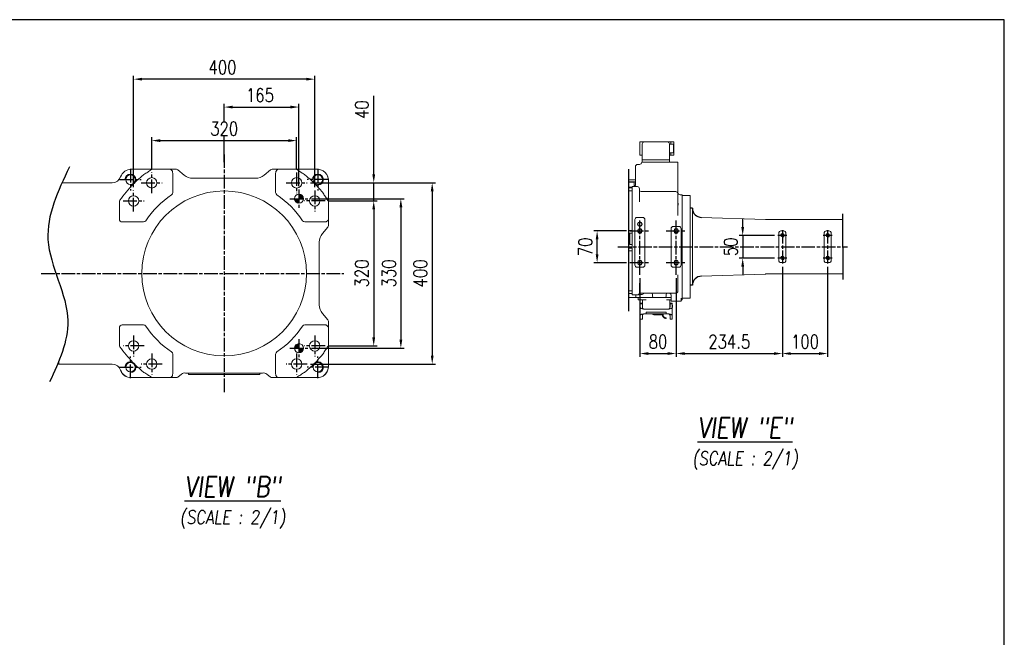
# Model space of a CAD drawing. Header units: millimetres. Extents: x 2665 to 40538, y 289 to 6965.
# Tile 68 of 68: x 7587 to 11935, y 4238 to 6965. Entities that reach past the tile are written whole.
import ezdxf

# ---------------------------------------------------------------- set-up
doc = ezdxf.new("R2010")
doc.units = ezdxf.units.MM
doc.header["$LTSCALE"] = 10
doc.linetypes.add('AM_ISO08W050x2', pattern=[9, 6, -0.75, 1.5, -0.75])
doc.linetypes.add('CENTER2', pattern=[1.125, 0.75, -0.125, 0.125, -0.125])
doc.layers.add('CEN', color=1, linetype='CENTER2', lineweight=25)
doc.layers.add('도면층1', color=1, linetype='Continuous')
doc.styles.add('HHI_Dims', font='simplex.shx', dxfattribs={"width": 0.8, "bigfont": 'whgtxt.shx'})
doc.styles.add('ROMANS', font='romans.shx', dxfattribs={"width": 0.8, "oblique": 7.5, "height": 3})
doc.linetypes.add('Amzigzag', pattern='A,0.0001,[135,ltypeshp.shx,S=0.04,R=0,X=0,Y=0],-11', length=11.0001)
doc.dimstyles.new('HHI_Standard$0', dxfattribs={"dimtxt": 2.8, "dimasz": 2.5, "dimexe": 1, "dimexo": 1, "dimgap": 1.5, "dimtad": 1, "dimdsep": 46, "dimtxsty": 'HHI_Dims', "dimcen": 0, "dimclrd": 1, "dimclre": 1, "dimclrt": 1, "dimadec": 0, "dimazin": 2, "dimtp": 0.1, "dimtm": 0.1, "dimtfac": 0.65, "dimtmove": 0, "dimatfit": 3, "dimldrblk": 'OPEN30', "dimfxl": 1, "dimlwd": -1, "dimlwe": -1, "dimarcsym": 1})

# ---------------------------------------------------------------- blocks, each defined once
blk = doc.blocks.new('name')
at = {"color": 7, "linetype": 'Continuous'}
blk.add_line((11935.2, 6964.7), (2664.7, 6964.7), dxfattribs=at)
blk.add_line((11935.2, 289.2), (11935.2, 6964.7))
blk = doc.blocks.new('*D43')
at = {"layer": 'Defpoints', "color": 0, "transparency": 16777216}
for p in [(8810.3, 6430.9), (8170.3, 6290.6), (8810.3, 6290.6)]:
    blk.add_point(p, dxfattribs=at)
at = {"layer": '도면층1', "color": 1, "transparency": 16777216}
for p, q in [((8170.3, 6305.6), (8170.3, 6445.9)), ((8810.3, 6305.6), (8810.3, 6445.9)), ((8207.8, 6430.9), (8772.8, 6430.9))]:
    blk.add_line(p, q, dxfattribs=at)
for points in [[(8207.8, 6437.2), (8207.8, 6424.7), (8170.3, 6430.9)], [(8772.8, 6437.2), (8772.8, 6424.7), (8810.3, 6430.9)]]:
    blk.add_solid(points, dxfattribs=at)
at = {"layer": '도면층1', "color": 1, "transparency": 16777216, "insert": (8490.3, 6483.4), "char_height": 60, "attachment_point": 5, "style": 'HHI_Dims'}
blk.add_mtext('320', dxfattribs=at)
blk = doc.blocks.new('_Open30')
at = {"color": 0, "linetype": 'ByBlock', "lineweight": -2}
for p, q in [((-1, 0.27), (0, 0)), ((0, 0), (-1, -0.27)), ((0, 0), (-1, 0))]:
    blk.add_line(p, q, dxfattribs=at)
blk = doc.blocks.new('*D44')
at = {"layer": 'Defpoints', "color": 0, "transparency": 16777216}
for p in [(8871.4, 6244.6), (8856.3, 5444.6), (9408.9, 5444.6)]:
    blk.add_point(p, dxfattribs=at)
at = {"layer": '도면층1', "color": 1, "transparency": 16777216}
for p, q in [((8886.4, 6244.6), (9423.9, 6244.6)), ((9408.9, 6207.1), (9408.9, 5482.1)), ((8871.3, 5444.6), (9423.9, 5444.6))]:
    blk.add_line(p, q, dxfattribs=at)
for points in [[(9402.6, 6207.1), (9415.1, 6207.1), (9408.9, 6244.6)], [(9402.6, 5482.1), (9415.1, 5482.1), (9408.9, 5444.6)]]:
    blk.add_solid(points, dxfattribs=at)
at = {"layer": '도면층1', "color": 1, "transparency": 16777216, "insert": (9356.4, 5844.6), "char_height": 60, "attachment_point": 5, "rotation": 90, "style": 'HHI_Dims'}
blk.add_mtext('400', dxfattribs=at)
blk = doc.blocks.new('*D45')
at = {"layer": 'Defpoints', "color": 0, "transparency": 16777216}
for p in [(8951.4, 6164.6), (8936.3, 5524.6), (9150.6, 5524.6)]:
    blk.add_point(p, dxfattribs=at)
at = {"layer": '도면층1', "color": 1, "transparency": 16777216}
for p, q in [((8966.4, 6164.6), (9165.6, 6164.6)), ((9150.6, 6127.1), (9150.6, 5562.1)), ((8951.3, 5524.6), (9165.6, 5524.6))]:
    blk.add_line(p, q, dxfattribs=at)
for points in [[(9144.4, 6127.1), (9156.9, 6127.1), (9150.6, 6164.6)], [(9144.4, 5562.1), (9156.9, 5562.1), (9150.6, 5524.6)]]:
    blk.add_solid(points, dxfattribs=at)
at = {"layer": '도면층1', "color": 1, "transparency": 16777216, "insert": (9098.1, 5844.6), "char_height": 60, "attachment_point": 5, "rotation": 90, "style": 'HHI_Dims'}
blk.add_mtext('320', dxfattribs=at)
blk = doc.blocks.new('*D49')
at = {"layer": 'Defpoints', "color": 0, "transparency": 16777216}
for p in [(8856.3, 6244.6), (9150.6, 6244.6), (8936.3, 6164.6)]:
    blk.add_point(p, dxfattribs=at)
at = {"layer": '도면층1', "color": 1, "transparency": 16777216}
for p, q in [((9150.6, 6282.1), (9150.6, 6628.9)), ((8871.3, 6244.6), (8889, 6244.6)), ((8891.5, 6244.6), (9165.6, 6244.6)), ((9150.6, 6165.8), (9150.6, 6243.3)), ((8951.3, 6164.6), (9165.6, 6164.6)), ((9150.6, 6127.1), (9150.6, 6089.6))]:
    blk.add_line(p, q, dxfattribs=at)
for points in [[(9144.4, 6282.1), (9156.9, 6282.1), (9150.6, 6244.6)], [(9144.4, 6127.1), (9156.9, 6127.1), (9150.6, 6164.6)]]:
    blk.add_solid(points, dxfattribs=at)
at = {"layer": '도면층1', "color": 1, "transparency": 16777216, "insert": (9098.1, 6567.6), "char_height": 60, "attachment_point": 5, "rotation": 90, "style": 'HHI_Dims'}
blk.add_mtext('40', dxfattribs=at)
blk = doc.blocks.new('*D46')
at = {"layer": 'Defpoints', "color": 0, "transparency": 16777216}
for p in [(8860.3, 6174.6), (8860.3, 5514.6), (9270.4, 5514.6)]:
    blk.add_point(p, dxfattribs=at)
at = {"layer": '도면층1', "color": 1, "transparency": 16777216}
for p, q in [((8875.3, 6174.6), (9285.4, 6174.6)), ((9270.4, 6137.1), (9270.4, 5552.1)), ((8875.3, 5514.6), (9285.4, 5514.6))]:
    blk.add_line(p, q, dxfattribs=at)
for points in [[(9264.2, 6137.1), (9276.7, 6137.1), (9270.4, 6174.6)], [(9264.2, 5552.1), (9276.7, 5552.1), (9270.4, 5514.6)]]:
    blk.add_solid(points, dxfattribs=at)
at = {"layer": '도면층1', "color": 1, "transparency": 16777216, "insert": (9217.9, 5844.6), "char_height": 60, "attachment_point": 5, "rotation": 90, "style": 'HHI_Dims'}
blk.add_mtext('330', dxfattribs=at)
blk = doc.blocks.new('*D48')
at = {"layer": 'Defpoints', "color": 0, "transparency": 16777216}
for p in [(8820.3, 6579), (8490.3, 6320.2), (8820.3, 6214.6)]:
    blk.add_point(p, dxfattribs=at)
at = {"layer": '도면층1', "color": 1, "transparency": 16777216}
for p, q in [((8490.3, 6514.7), (8490.3, 6594)), ((8527.8, 6579), (8782.8, 6579)), ((8820.3, 6229.6), (8820.3, 6594)), ((8490.3, 6432.2), (8490.3, 6452.2)), ((8490.3, 6335.2), (8490.3, 6429.7))]:
    blk.add_line(p, q, dxfattribs=at)
for points in [[(8527.8, 6585.3), (8527.8, 6572.8), (8490.3, 6579)], [(8782.8, 6585.3), (8782.8, 6572.8), (8820.3, 6579)]]:
    blk.add_solid(points, dxfattribs=at)
at = {"layer": '도면층1', "color": 1, "transparency": 16777216, "insert": (8648.3, 6631.5), "char_height": 60, "attachment_point": 5, "style": 'HHI_Dims'}
blk.add_mtext('165', dxfattribs=at)
blk = doc.blocks.new('*D47')
at = {"layer": 'Defpoints', "color": 0, "transparency": 16777216}
for p in [(8090.3, 6702.2), (8090.3, 6210.6), (8890.3, 6210.6)]:
    blk.add_point(p, dxfattribs=at)
at = {"layer": '도면층1', "color": 1, "transparency": 16777216}
for p, q in [((8090.3, 6225.6), (8090.3, 6717.2)), ((8852.8, 6702.2), (8127.8, 6702.2)), ((8890.3, 6225.6), (8890.3, 6717.2))]:
    blk.add_line(p, q, dxfattribs=at)
for points in [[(8127.8, 6708.4), (8127.8, 6695.9), (8090.3, 6702.2)], [(8852.8, 6708.4), (8852.8, 6695.9), (8890.3, 6702.2)]]:
    blk.add_solid(points, dxfattribs=at)
at = {"layer": '도면층1', "color": 1, "transparency": 16777216, "insert": (8482.8, 6754.7), "char_height": 60, "attachment_point": 5, "style": 'HHI_Dims'}
blk.add_mtext('400', dxfattribs=at)
blk = doc.blocks.new('*D50')
at = {"layer": 'Defpoints', "color": 0, "transparency": 16777216}
for p in [(10326, 5838.6), (10486, 5838.6), (10486, 5490.9)]:
    blk.add_point(p, dxfattribs=at)
at = {"layer": '도면층1', "color": 1, "transparency": 16777216}
for p, q in [((10326, 5823.6), (10326, 5475.9)), ((10486, 5823.6), (10486, 5475.9)), ((10363.5, 5490.9), (10448.5, 5490.9))]:
    blk.add_line(p, q, dxfattribs=at)
for points in [[(10363.5, 5497.2), (10363.5, 5484.7), (10326, 5490.9)], [(10448.5, 5497.2), (10448.5, 5484.7), (10486, 5490.9)]]:
    blk.add_solid(points, dxfattribs=at)
at = {"layer": '도면층1', "color": 1, "transparency": 16777216, "insert": (10406, 5543.4), "char_height": 60, "attachment_point": 5, "style": 'HHI_Dims'}
blk.add_mtext('80', dxfattribs=at)
blk = doc.blocks.new('*D51')
at = {"layer": 'Defpoints', "color": 0, "transparency": 16777216}
for p in [(10955, 5888.1), (10486, 5838.6), (10955, 5490.9)]:
    blk.add_point(p, dxfattribs=at)
at = {"layer": '도면층1', "color": 1, "transparency": 16777216}
for p, q in [((10955, 5873.1), (10955, 5475.9)), ((10486, 5823.6), (10486, 5475.9)), ((10523.5, 5490.9), (10917.5, 5490.9))]:
    blk.add_line(p, q, dxfattribs=at)
for points in [[(10523.5, 5497.2), (10523.5, 5484.7), (10486, 5490.9)], [(10917.5, 5497.2), (10917.5, 5484.7), (10955, 5490.9)]]:
    blk.add_solid(points, dxfattribs=at)
at = {"layer": '도면층1', "color": 1, "transparency": 16777216, "insert": (10720.5, 5543.4), "char_height": 60, "attachment_point": 5, "style": 'HHI_Dims'}
blk.add_mtext('234.5', dxfattribs=at)
blk = doc.blocks.new('*D52')
at = {"layer": 'Defpoints', "color": 0, "transparency": 16777216}
for p in [(10955, 5888.1), (11155, 5888.1), (11155, 5490.9)]:
    blk.add_point(p, dxfattribs=at)
at = {"layer": '도면층1', "color": 1, "transparency": 16777216}
for p, q in [((10955, 5873.1), (10955, 5475.9)), ((11155, 5873.1), (11155, 5475.9)), ((10992.5, 5490.9), (11117.5, 5490.9))]:
    blk.add_line(p, q, dxfattribs=at)
for points in [[(10992.5, 5497.2), (10992.5, 5484.7), (10955, 5490.9)], [(11117.5, 5497.2), (11117.5, 5484.7), (11155, 5490.9)]]:
    blk.add_solid(points, dxfattribs=at)
at = {"layer": '도면층1', "color": 1, "transparency": 16777216, "insert": (11055, 5543.4), "char_height": 60, "attachment_point": 5, "style": 'HHI_Dims'}
blk.add_mtext('100', dxfattribs=at)
blk = doc.blocks.new('*D54')
at = {"layer": 'Defpoints', "color": 0, "transparency": 16777216}
for p in [(10137.1, 6032.1), (10281.6, 6032.1), (10281.6, 5892.1)]:
    blk.add_point(p, dxfattribs=at)
at = {"layer": '도면층1', "color": 1, "transparency": 16777216}
for p, q in [((10266.6, 6032.1), (10122.1, 6032.1)), ((10137.1, 5929.6), (10137.1, 5994.6)), ((10266.6, 5892.1), (10122.1, 5892.1))]:
    blk.add_line(p, q, dxfattribs=at)
for points in [[(10130.8, 5994.6), (10143.3, 5994.6), (10137.1, 6032.1)], [(10130.8, 5929.6), (10143.3, 5929.6), (10137.1, 5892.1)]]:
    blk.add_solid(points, dxfattribs=at)
at = {"layer": '도면층1', "color": 1, "transparency": 16777216, "insert": (10084.6, 5962.1), "char_height": 60, "attachment_point": 5, "rotation": 90, "style": 'HHI_Dims'}
blk.add_mtext('70', dxfattribs=at)
blk = doc.blocks.new('*D53')
at = {"layer": 'Defpoints', "color": 0, "transparency": 16777216}
for p in [(10935, 6012.1), (10779.9, 5912.1), (10935, 5912.1)]:
    blk.add_point(p, dxfattribs=at)
at = {"layer": '도면층1', "color": 1, "transparency": 16777216}
for p, q in [((10779.9, 6049.6), (10779.9, 6087.1)), ((10920, 6012.1), (10764.9, 6012.1)), ((10779.9, 6012.1), (10779.9, 5912.1)), ((10920, 5912.1), (10764.9, 5912.1)), ((10779.9, 5874.6), (10779.9, 5837.1))]:
    blk.add_line(p, q, dxfattribs=at)
for points in [[(10773.6, 6049.6), (10786.1, 6049.6), (10779.9, 6012.1)], [(10773.6, 5874.6), (10786.1, 5874.6), (10779.9, 5912.1)]]:
    blk.add_solid(points, dxfattribs=at)
at = {"layer": '도면층1', "color": 1, "transparency": 16777216, "insert": (10727.4, 5962.1), "char_height": 60, "attachment_point": 5, "rotation": 90, "style": 'HHI_Dims'}
blk.add_mtext('50', dxfattribs=at)
blk = doc.blocks.new('view bb')
at = {"layer": '도면층1', "lineweight": -3}
h = blk.add_hatch(color=256, dxfattribs=at)
h.paths.add_polyline_path([(8820.257, 6174.577), (8840.257, 6174.577, 0.41421356), (8820.257, 6194.577)])
h.paths.add_polyline_path([(8800.257, 6174.577, 0.41421356), (8820.257, 6154.577), (8820.257, 6174.577)])
h = blk.add_hatch(color=256, dxfattribs=at)
h.paths.add_polyline_path([(8820.257, 5494.577, 0.41421356), (8840.257, 5514.577), (8820.257, 5514.577)])
h.paths.add_polyline_path([(8820.257, 5514.577), (8820.257, 5534.577, 0.41421356), (8800.257, 5514.577)])
at = {"linetype": 'Continuous', "lineweight": 15}
for p, q in [((8174.03, 6304.577), (8080.257, 6304.577)), ((8250.257, 6304.577), (8174.03, 6304.577)), ((8278.948, 6304.577), (8250.257, 6304.577)), ((8730.257, 6304.577), (8701.567, 6304.577)), ((8806.485, 6304.577), (8730.257, 6304.577)), ((8900.257, 6304.577), (8806.485, 6304.577)), ((8258.023, 6300.877), (8261.381, 6296.321)), ((8262.635, 6293.051), (8262.71, 6292.091)), ((8262.71, 6292.091), (8262.937, 6285.646)), ((8262.937, 6285.646), (8262.937, 6201.368)), ((8313.528, 6278.615), (8285.375, 6302.238)), ((8628.419, 6264.577), (8352.096, 6264.577)), ((8695.139, 6302.238), (8666.986, 6278.615)), ((8717.578, 6285.646), (8717.805, 6292.091)), ((8717.578, 6201.368), (8717.578, 6285.646)), ((8717.805, 6292.091), (8717.88, 6293.051)), ((8719.134, 6296.321), (8722.491, 6300.877)), ((7995.405, 6244.577), (7774.005, 6244.577)), ((8950.257, 6160.805), (8950.257, 6254.577)), ((8027.578, 6084.577), (8027.578, 6160.805)), ((8950.257, 6084.577), (8950.257, 6160.805)), ((8133.466, 6071.898), (8040.257, 6071.898)), ((8931.326, 6071.898), (8847.049, 6071.898)), ((8924.295, 6021.306), (8947.918, 6049.459)), ((8937.771, 6072.125), (8931.326, 6071.898)), ((8938.731, 6072.199), (8937.771, 6072.125)), ((8946.557, 6076.811), (8942.001, 6073.454)), ((8950.257, 6055.887), (8950.257, 6084.577)), ((8910.257, 5706.415), (8910.257, 5982.739)), ((8947.918, 5639.695), (8924.295, 5667.848)), ((8040.257, 5617.257), (8133.466, 5617.257)), ((8847.049, 5617.257), (8931.326, 5617.257)), ((8931.326, 5617.257), (8937.771, 5617.029)), ((8937.771, 5617.029), (8938.731, 5616.955)), ((8942.001, 5615.701), (8946.557, 5612.343)), ((8950.257, 5604.577), (8950.257, 5633.267)), ((8027.578, 5528.349), (8027.578, 5604.577)), ((8950.257, 5528.349), (8950.257, 5604.577)), ((8950.257, 5434.577), (8950.257, 5528.349)), ((8262.937, 5487.786), (8262.937, 5403.509)), ((8717.578, 5403.509), (8717.578, 5487.786)), ((7760.257, 5460.577), (7760.257, 5444.577)), ((7760.257, 5444.577), (7995.405, 5444.577)), ((8261.381, 5392.833), (8258.023, 5388.277)), ((8262.71, 5397.064), (8262.635, 5396.103)), ((8262.937, 5403.509), (8262.71, 5397.064)), ((8285.375, 5386.917), (8301.516, 5400.46)), ((8328.546, 5404.577), (8330.33, 5404.577)), ((8330.33, 5404.577), (8338.488, 5404.577)), ((8332.257, 5398.177), (8332.257, 5404.577)), ((8332.257, 5398.177), (8342.257, 5398.177)), ((8340.257, 5404.577), (8338.488, 5404.577)), ((8640.257, 5404.577), (8340.257, 5404.577)), ((8342.257, 5398.177), (8638.257, 5398.177)), ((8638.257, 5398.177), (8648.257, 5398.177)), ((8642.027, 5404.577), (8640.257, 5404.577)), ((8642.027, 5404.577), (8650.185, 5404.577)), ((8648.257, 5398.177), (8648.257, 5404.577)), ((8650.185, 5404.577), (8651.969, 5404.577)), ((8657.557, 5404.577), (8659.93, 5404.577)), ((8659.93, 5404.15), (8659.93, 5404.577)), ((8678.999, 5400.46), (8695.139, 5386.917)), ((8717.805, 5397.064), (8717.578, 5403.509)), ((8717.88, 5396.103), (8717.805, 5397.064)), ((8722.491, 5388.277), (8719.134, 5392.833)), ((8080.257, 5384.577), (8174.03, 5384.577)), ((8174.03, 5384.577), (8250.257, 5384.577)), ((8250.257, 5384.577), (8278.948, 5384.577)), ((8701.567, 5384.577), (8730.257, 5384.577)), ((8730.257, 5384.577), (8806.485, 5384.577)), ((8806.485, 5384.577), (8900.257, 5384.577))]:
    blk.add_line(p, q, dxfattribs=at)
blk.add_lwpolyline([(8800.713, 6170.334), (8806.496, 6164.722), (8816.014, 6155.032)], dxfattribs=at)
for centre, radius in [((8076.257, 6258.577), 21), ((8170.257, 6244.577), 23), ((8810.257, 6244.577), 23), ((8904.257, 6258.577), 21), ((8090.257, 6164.577), 23), ((8490.257, 5844.577), 364), ((8820.257, 6174.577), 20), ((8890.257, 6164.577), 23), ((8090.257, 5524.577), 23), ((8820.257, 5514.577), 20), ((8890.257, 5524.577), 23), ((8076.257, 5430.577), 21), ((8170.257, 5444.577), 23), ((8810.257, 5444.577), 23), ((8904.257, 5430.577), 21)]:
    blk.add_circle(centre, radius, dxfattribs=at)
for centre, radius, start, end in [((8080.257, 6254.577), 50, 90, 160.528779), ((8174.03, 6294.577), 10, 90, 125.096801), ((8250.257, 6294.577), 10, 39.049629, 90), ((8278.948, 6294.577), 10, 50, 90), ((8701.567, 6294.577), 10, 90, 130), ((8730.257, 6294.577), 10, 90, 140.950371), ((8806.485, 6294.577), 10, 54.903199, 90), ((8900.257, 6254.577), 50, 0, 90), ((7995.405, 6284.577), 40, 270, 340.528779), ((8076.257, 6258.577), 24, 270, 180), ((8490.257, 5844.577), 562.679, 130.04697, 134.253412), ((8490.257, 5844.577), 560, 125.096801, 126.055434), ((8352.096, 6324.577), 60, 230, 270), ((8380.259, 6255.096), 10.2, 68.366511, 111.633489), ((8600.256, 6255.096), 10.2, 68.366511, 111.633489), ((8628.419, 6324.577), 60, 270, 310), ((8490.257, 5844.577), 560, 53.944566, 54.903199), ((8490.257, 5844.577), 562.679, 45.746588, 49.95303), ((8904.257, 6258.577), 24, 270, 180), ((8904.257, 6258.577), 45, 15.474236, 74.525765), ((8490.257, 5844.577), 562.679, 135.746588, 144.903199), ((8490.257, 5844.577), 562.679, 40.04697, 44.253412), ((8490.257, 5844.577), 417.321, 123.927232, 146.072768), ((8250.257, 6201.368), 12.679, 303.927232, 0), ((8730.257, 6201.368), 12.679, 180, 236.072768), ((8490.257, 5844.577), 417.321, 33.927232, 56.072768), ((8490.257, 5844.577), 560, 35.096801, 36.055434), ((8040.257, 6160.805), 12.679, 144.903199, 180), ((8940.257, 6160.805), 10, 0, 35.096801), ((8040.257, 6084.577), 12.679, 180, 270), ((8133.466, 6084.577), 12.679, 270, 326.072768), ((8847.049, 6084.577), 12.679, 213.927232, 270), ((8940.257, 6084.577), 10, 309.049629, 0), ((8940.257, 6055.887), 10, 320, 0), ((8970.257, 5982.739), 60, 140, 180), ((8970.257, 5706.415), 60, 180, 220), ((8040.257, 5604.577), 12.679, 90, 180), ((8133.466, 5604.577), 12.679, 33.927232, 90), ((8490.257, 5844.577), 417.321, 213.927232, 236.072768), ((8490.257, 5844.577), 417.321, 303.927232, 326.072768), ((8847.049, 5604.577), 12.679, 90, 146.072768), ((8940.257, 5604.577), 10, 0, 50.950371), ((8940.257, 5633.267), 10, 0, 40), ((8040.257, 5528.349), 12.679, 180, 215.096801), ((8490.257, 5844.577), 560, 323.944566, 324.903199), ((8940.257, 5528.349), 10, 324.903199, 0), ((8490.257, 5844.577), 562.679, 215.096801, 224.253412), ((8250.257, 5487.786), 12.679, 0, 56.072768), ((8730.257, 5487.786), 12.679, 123.927232, 180), ((8490.257, 5844.577), 562.679, 315.746588, 319.95303), ((7760.257, 5424.577), 20, 90, 108.1743), ((7995.405, 5404.577), 40, 19.471221, 90), ((8076.257, 5430.577), 24, 270, 180), ((8490.257, 5844.577), 562.679, 225.746588, 229.95303), ((8490.257, 5844.577), 562.679, 310.04697, 314.253412), ((8904.257, 5430.577), 24, 270, 180), ((8076.257, 5430.577), 45, 195.640657, 254.525764), ((8080.257, 5434.577), 50, 199.471221, 270), ((8490.257, 5844.577), 560, 233.944566, 234.903199), ((8314.372, 5385.14), 20, 76.380405, 130), ((8666.143, 5385.14), 20, 50, 108.099495), ((8490.257, 5844.577), 560, 305.096801, 306.055434), ((8900.257, 5434.577), 50, 270, 0), ((8904.257, 5430.577), 45, 285.474236, 344.525764), ((8174.03, 5394.577), 10, 234.903199, 270), ((8250.257, 5394.577), 10, 270, 320.950371), ((8278.948, 5394.577), 10, 270, 310), ((8701.567, 5394.577), 10, 230, 270), ((8730.257, 5394.577), 10, 219.049629, 270), ((8806.485, 5394.577), 10, 270, 305.096801)]:
    blk.add_arc(centre, radius, start, end, dxfattribs=at)
for points, knots in [([(8128.221, 6275.318), (8130.771, 6277.339), (8135.885, 6281.392), (8144.133, 6286.697), (8152.54, 6291.772), (8157.953, 6295.462), (8160.66, 6297.308)], [0, 0, 0, 0, 0.24876602, 0.49895057, 0.74942857, 1, 1, 1, 1]), ([(8261.381, 6296.321), (8261.816, 6295.565), (8262.41, 6294.531), (8262.587, 6293.364), (8262.635, 6293.051)], [0, 0, 0, 0, 0.73136135, 1, 1, 1, 1]), ([(8717.88, 6293.051), (8718.084, 6293.891), (8718.364, 6295.041), (8718.97, 6296.049), (8719.134, 6296.321)], [0, 0, 0, 0, 0.729786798, 1, 1, 1, 1]), ([(8819.855, 6297.308), (8822.555, 6295.467), (8827.958, 6291.782), (8836.348, 6286.718), (8844.604, 6281.411), (8849.727, 6277.352), (8852.294, 6275.318)], [0, 0, 0, 0, 0.249901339, 0.500256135, 0.749626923, 1, 1, 1, 1]), ([(8920.998, 6206.614), (8923.019, 6204.064), (8927.073, 6198.949), (8932.377, 6190.702), (8937.452, 6182.294), (8941.143, 6176.882), (8942.988, 6174.175)], [0, 0, 0, 0, 0.24876602, 0.49895057, 0.74942857, 1, 1, 1, 1]), ([(8950.257, 6160.805), (8950.257, 6160.82), (8950.257, 6162.393), (8950.119, 6166.077), (8949.48, 6171.866), (8948.384, 6175.984), (8947.833, 6178.054)], [0, 0, 0, 0, 0.00256328, 0.27034974, 0.63335688, 1, 1, 1, 1]), ([(8942.001, 6073.454), (8941.245, 6073.019), (8940.211, 6072.425), (8939.045, 6072.247), (8938.731, 6072.199)], [0, 0, 0, 0, 0.73136135, 1, 1, 1, 1]), ([(8938.731, 5616.955), (8939.571, 5616.751), (8940.722, 5616.471), (8941.729, 5615.865), (8942.001, 5615.701)], [0, 0, 0, 0, 0.7297868, 1, 1, 1, 1]), ([(8942.988, 5514.979), (8941.147, 5512.28), (8937.462, 5506.876), (8932.398, 5498.487), (8927.091, 5490.231), (8923.032, 5485.107), (8920.998, 5482.541)], [0, 0, 0, 0, 0.24990134, 0.50025614, 0.74962692, 1, 1, 1, 1]), ([(8160.66, 5391.846), (8157.96, 5393.687), (8152.556, 5397.373), (8144.167, 5402.436), (8135.911, 5407.744), (8130.788, 5411.803), (8128.221, 5413.836)], [0, 0, 0, 0, 0.24990134, 0.50025614, 0.74962692, 1, 1, 1, 1]), ([(8262.635, 5396.103), (8262.431, 5395.264), (8262.151, 5394.113), (8261.545, 5393.106), (8261.381, 5392.833)], [0, 0, 0, 0, 0.729786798, 1, 1, 1, 1]), ([(8319.082, 5404.577), (8319.153, 5404.577), (8319.32, 5404.577), (8320.699, 5404.577), (8322.122, 5404.577), (8322.958, 5404.577)], [0, 0, 0, 0, 0.23605123, 0.55164338, 1, 1, 1, 1]), ([(8322.958, 5404.577), (8323.486, 5404.577), (8324.566, 5404.577), (8326.477, 5404.577), (8327.817, 5404.577), (8328.546, 5404.577)], [0, 0, 0, 0, 0.30388381, 0.62123117, 1, 1, 1, 1]), ([(8651.969, 5404.577), (8653.445, 5404.577), (8655.405, 5404.577), (8657.132, 5404.577), (8657.557, 5404.577)], [0, 0, 0, 0, 0.75354777, 1, 1, 1, 1]), ([(8719.134, 5392.833), (8718.699, 5393.59), (8718.105, 5394.623), (8717.927, 5395.79), (8717.88, 5396.103)], [0, 0, 0, 0, 0.73136135, 1, 1, 1, 1]), ([(8852.294, 5413.836), (8849.744, 5411.815), (8844.63, 5407.762), (8836.382, 5402.457), (8827.975, 5397.383), (8822.562, 5393.692), (8819.855, 5391.846)], [0, 0, 0, 0, 0.24876602, 0.49895057, 0.74942857, 1, 1, 1, 1])]:
    blk.add_open_spline(points, degree=3, knots=knots, dxfattribs=at)
at = {"layer": 'CEN', "linetype": 'AM_ISO08W050x2'}
for p, q in [((8490.257, 6370.179), (8490.257, 5320.442)), ((8076.257, 6306.577), (8076.259, 6210.577)), ((8904.258, 6306.577), (8904.256, 6210.577)), ((8170.257, 6198.577), (8170.257, 6290.577)), ((8810.257, 6290.577), (8810.257, 6198.577)), ((8028.257, 6258.577), (8124.257, 6258.577)), ((8124.257, 6244.577), (8216.257, 6244.577)), ((8764.257, 6244.577), (8856.257, 6244.577)), ((8952.257, 6258.577), (8856.257, 6258.577)), ((8090.257, 6118.577), (8090.257, 6210.577)), ((8780.257, 6174.577), (8860.257, 6174.577)), ((8820.257, 6214.577), (8820.257, 6134.577)), ((8890.257, 6210.577), (8890.257, 6118.577)), ((8044.257, 6164.577), (8136.257, 6164.577)), ((8936.257, 6164.577), (8844.257, 6164.577)), ((7682.351, 5844.577), (9018.804, 5844.577)), ((8090.257, 5570.577), (8090.257, 5478.577)), ((8890.257, 5570.577), (8890.257, 5478.577)), ((8136.257, 5524.577), (8044.257, 5524.577)), ((8820.257, 5554.577), (8820.257, 5474.577)), ((8936.257, 5524.577), (8844.257, 5524.577)), ((8076.257, 5382.577), (8076.259, 5478.577)), ((8170.257, 5490.577), (8170.257, 5398.577)), ((8780.257, 5514.577), (8860.257, 5514.577)), ((8810.257, 5490.577), (8810.257, 5398.577)), ((8904.258, 5382.577), (8904.256, 5478.577)), ((8216.257, 5444.577), (8124.257, 5444.577)), ((8856.257, 5444.577), (8764.257, 5444.577)), ((8028.257, 5430.577), (8124.257, 5430.578)), ((8952.257, 5430.577), (8856.257, 5430.578))]:
    blk.add_line(p, q, dxfattribs=at)
at = {"layer": '도면층1', "ltscale": 0.02}
blk.add_spline([(7806.671, 6314.645), (7712.234, 5993.69), (7799.589, 5634.975), (7719.317, 5365.939)], degree=3, dxfattribs=at)
at = {"layer": '도면층1'}
for base, p1, p2, picture, middle, dimtype in [((8090.257, 6702.157), (8890.257, 6210.577), (8090.257, 6210.577), '*D47', (8482.817, 6702.157), 128), ((8820.257, 6579.029), (8490.257, 6320.203), (8820.257, 6214.577), '*D48', (8648.337, 6579.029), 160)]:
    dim = blk.add_linear_dim(base=base, p1=p1, p2=p2, dimstyle='HHI_Standard$0', override={"dimscale": 15, "dimtxt": 4, "dimlfac": 0.5}, dxfattribs=at)
    dim.commit()
    dim.dimension.update_dxf_attribs({"geometry": picture, "text_midpoint": middle, "dimtype": dimtype})
for base, p1, p2, picture, middle, dimtype in [((9150.64, 6244.577), (8936.257, 6164.577), (8856.257, 6244.577), '*D49', (9150.64, 6567.577), 160), ((9408.892, 5444.577), (8871.447, 6244.577), (8856.257, 5444.577), '*D44', (9408.892, 5844.577), 128), ((9270.447, 5514.577), (8860.257, 6174.577), (8860.257, 5514.577), '*D46', (9270.447, 5844.577), 128)]:
    dim = blk.add_linear_dim(base=base, p1=p1, p2=p2, angle=90, dimstyle='HHI_Standard$0', override={"dimscale": 15, "dimtxt": 4, "dimlfac": 0.5}, dxfattribs=at)
    dim.commit()
    dim.dimension.update_dxf_attribs({"geometry": picture, "text_midpoint": middle, "dimtype": dimtype})
dim = blk.add_linear_dim(base=(8810.257, 6430.942), p1=(8170.257, 6290.577), p2=(8810.257, 6290.577), dimstyle='HHI_Standard$0', override={"dimscale": 15, "dimtxt": 4, "dimlfac": 0.5}, dxfattribs=at)
dim.commit()
dim.dimension.update_dxf_attribs({"geometry": '*D43', "text_midpoint": (8490.257, 6483.442)})
dim = blk.add_linear_dim(base=(9150.64, 5524.577), p1=(8951.447, 6164.577), p2=(8936.257, 5524.577), angle=90, dimstyle='HHI_Standard$0', override={"dimscale": 15, "dimtxt": 4, "dimlfac": 0.5}, dxfattribs=at)
dim.commit()
dim.dimension.update_dxf_attribs({"geometry": '*D45', "text_midpoint": (9098.14, 5844.577)})

msp = doc.modelspace()

# ---------------------------------------------------------------- linework, layer by layer
at = {"lineweight": 15}
for p, q in [((10326.016, 6426.124), (10326.016, 6366.124)), ((10326.016, 6426.124), (10339.887, 6426.124)), ((10336.016, 6356.124), (10336.016, 6416.124)), ((10339.887, 6426.124), (10339.887, 6424.026)), ((10339.887, 6426.124), (10346.015, 6426.124)), ((10446.016, 6426.124), (10346.015, 6426.124)), ((10446.016, 6426.124), (10462.144, 6426.124)), ((10456.016, 6356.124), (10456.016, 6416.124)), ((10462.144, 6415.124), (10456.016, 6415.124)), ((10462.144, 6426.124), (10462.144, 6415.124)), ((10462.144, 6426.124), (10476.015, 6426.124)), ((10462.144, 6415.124), (10473.918, 6415.124)), ((10473.918, 6415.124), (10473.918, 6377.124)), ((10476.015, 6366.124), (10476.015, 6426.124)), ((10326.016, 6366.124), (10336.016, 6366.124)), ((10336.016, 6346.124), (10336.016, 6356.124)), ((10456.016, 6377.124), (10462.144, 6377.124)), ((10456.016, 6366.124), (10462.144, 6366.124)), ((10456.016, 6346.124), (10456.016, 6356.124)), ((10462.144, 6377.124), (10462.144, 6366.124)), ((10473.918, 6377.124), (10462.144, 6377.124)), ((10462.144, 6366.124), (10476.015, 6366.124)), ((10306.016, 6234.124), (10306.016, 6316.124)), ((10316.016, 6326.124), (10324.015, 6326.124)), ((10334.016, 6336.124), (10336.016, 6336.124)), ((10336.016, 6336.124), (10336.016, 6346.124)), ((10336.016, 6346.124), (10346.015, 6346.124)), ((10346.015, 6336.124), (10336.016, 6336.124)), ((10446.016, 6346.124), (10346.015, 6346.124)), ((10446.016, 6336.124), (10346.015, 6336.124)), ((10446.016, 6346.124), (10456.016, 6346.124)), ((10455.181, 6336.124), (10446.016, 6336.124)), ((10484.016, 6336.124), (10455.181, 6336.124)), ((10456.016, 6346.124), (10456.016, 6336.124)), ((10494.015, 6336.124), (10484.016, 6336.124)), ((10494.015, 6336.124), (10494.015, 6216.124)), ((10306.016, 6258.124), (10276.015, 6258.124)), ((10306.016, 6249.124), (10276.015, 6249.124)), ((10300.015, 6247.724), (10276.015, 6247.724)), ((10292.016, 6226.124), (10276.015, 6226.124)), ((10292.016, 6226.124), (10276.015, 6226.124)), ((10276.015, 6221.859), (10292.016, 6221.859)), ((10292.016, 6228.124), (10314.015, 6228.124)), ((10292.016, 6228.124), (10292.016, 6222.266)), ((10292.016, 6222.266), (10292.016, 6213.982)), ((10300.015, 6247.724), (10298.615, 6249.124)), ((10300.015, 6228.124), (10300.015, 6247.724)), ((10314.015, 6228.124), (10314.14, 6228.124)), ((10315.318, 6228.055), (10314.14, 6228.124)), ((10324.015, 6218.124), (10324.015, 6215.195)), ((10292.016, 6209.546), (10276.015, 6209.546)), ((10292.016, 6213.982), (10292.016, 6199.84)), ((10292.016, 6199.84), (10292.016, 5778.408)), ((10324.015, 6215.195), (10324.015, 6206.911)), ((10324.015, 6206.911), (10324.015, 6199.84)), ((10324.015, 6199.84), (10324.015, 6162.785)), ((10332.015, 6206.124), (10484.016, 6206.124)), ((10494.015, 6216.124), (10494.015, 6196.124)), ((10494.015, 6196.124), (10494.015, 6187.172)), ((10494.015, 6185.524), (10494.015, 6180.242)), ((10494.015, 6180.242), (10494.015, 6126.124)), ((10512.015, 6192.124), (10504.015, 6192.124)), ((10512.015, 6052.479), (10512.015, 6192.124)), ((10548.016, 6188.124), (10512.015, 6188.124)), ((10548.016, 6188.124), (10548.016, 5736.124)), ((10324.015, 6162.785), (10324.051, 6161.328)), ((10558.016, 5792.182), (10558.016, 6132.055)), ((10338.015, 6092.124), (10314.015, 6092.124)), ((10494.015, 6126.124), (10494.015, 6100.63)), ((10880.271, 6082.185), (10596.62, 6092.09)), ((10304.015, 5882.124), (10304.015, 6082.124)), ((10348.016, 6082.124), (10348.016, 5882.124)), ((10474.016, 6052.124), (10498.016, 6052.124)), ((10512.015, 6052.479), (10512.015, 6039.458)), ((11221.362, 6082.124), (10883.761, 6082.124)), ((10276.015, 6034.172), (10292.016, 6034.172)), ((10292.016, 6021.859), (10276.015, 6021.859)), ((10282.015, 6021.859), (10282.015, 6012.124)), ((10282.015, 6012.124), (10282.015, 5972.124)), ((10464.016, 6042.124), (10464.016, 5882.124)), ((10508.016, 6042.124), (10508.016, 5962.124)), ((10512.015, 6039.458), (10512.015, 5884.791)), ((10939.016, 5902.124), (10939.016, 6022.124)), ((10949.016, 6032.124), (10961.016, 6032.124)), ((10971.015, 6022.124), (10971.015, 5902.124)), ((11139.015, 5902.124), (11139.015, 6022.124)), ((11149.015, 6032.124), (11161.016, 6032.124)), ((11171.016, 6022.124), (11171.016, 5902.124)), ((10292.016, 5972.124), (10282.015, 5972.124)), ((10508.016, 5962.124), (10508.016, 5882.124)), ((10276.015, 5956.058), (10292.016, 5956.058)), ((10292.016, 5943.745), (10276.015, 5943.745)), ((10338.015, 5872.124), (10314.015, 5872.124)), ((10498.016, 5872.124), (10474.016, 5872.124)), ((10512.015, 5884.791), (10512.015, 5871.77)), ((10512.015, 5750.615), (10512.015, 5871.77)), ((10961.016, 5892.124), (10949.016, 5892.124)), ((11161.016, 5892.124), (11149.015, 5892.124)), ((10494.015, 5838.232), (10494.015, 5825.448)), ((10596.62, 5832.158), (10880.271, 5842.063)), ((10883.761, 5842.124), (11222.051, 5842.124)), ((10324.035, 5802.23), (10324.015, 5801.464)), ((10324.015, 5801.464), (10324.015, 5778.408)), ((10494.015, 5825.448), (10494.015, 5769.493)), ((10276.015, 5768.371), (10292.016, 5768.371)), ((10292.016, 5756.058), (10276.015, 5756.058)), ((10292.016, 5778.408), (10292.016, 5764.266)), ((10292.016, 5764.266), (10292.016, 5755.982)), ((10292.016, 5755.982), (10292.016, 5750.124)), ((10314.015, 5750.124), (10292.016, 5750.124)), ((10308.016, 5748.124), (10308.016, 5750.124)), ((10308.016, 5738.124), (10308.016, 5748.124)), ((10317.049, 5750.124), (10314.015, 5750.124)), ((10321.325, 5750.124), (10319.134, 5750.124)), ((10324.015, 5778.408), (10324.015, 5771.337)), ((10324.015, 5771.337), (10324.015, 5763.053)), ((10324.015, 5763.053), (10324.015, 5760.124)), ((10328.924, 5751.807), (10336.016, 5751.807)), ((10484.016, 5758.124), (10332.015, 5758.124)), ((10382.016, 5752.124), (10382.016, 5744.124)), ((10442.015, 5744.124), (10442.015, 5752.124)), ((10464.016, 5722.124), (10464.016, 5748.124)), ((10512.015, 5750.615), (10512.015, 5743.392)), ((10512.015, 5743.392), (10512.015, 5730.124)), ((10276.015, 5738.124), (10288.016, 5738.124)), ((10308.016, 5738.124), (10288.016, 5738.124)), ((10328.015, 5738.124), (10308.016, 5738.124)), ((10318.015, 5738.124), (10318.015, 5728.124)), ((10318.015, 5728.124), (10328.015, 5728.124)), ((10320.016, 5728.124), (10320.016, 5727.724)), ((10320.016, 5727.724), (10322.159, 5727.724)), ((10322.159, 5727.724), (10325.769, 5727.724)), ((10325.769, 5728.124), (10325.769, 5727.724)), ((10325.769, 5727.724), (10325.769, 5728.124)), ((10327.022, 5703.93), (10326.011, 5702.919)), ((10326.016, 5702.924), (10326.016, 5694.924)), ((10326.605, 5728.124), (10326.605, 5727.724)), ((10326.605, 5727.724), (10326.75, 5727.724)), ((10326.665, 5727.724), (10329.366, 5727.724)), ((10337.018, 5712.924), (10327.013, 5712.924)), ((10327.015, 5710.797), (10327.015, 5712.732)), ((10327.015, 5710.797), (10327.015, 5695.604)), ((10337.015, 5710.797), (10327.015, 5710.797)), ((10328.015, 5738.124), (10388.016, 5738.124)), ((10328.015, 5728.124), (10353.016, 5728.124)), ((10329.319, 5727.724), (10329.421, 5727.724)), ((10329.366, 5727.724), (10329.425, 5727.724)), ((10329.425, 5728.124), (10329.425, 5727.724)), ((10329.425, 5727.722), (10329.425, 5727.724)), ((10330.262, 5728.124), (10330.262, 5727.724)), ((10330.263, 5728.124), (10330.263, 5727.724)), ((10330.263, 5727.724), (10333.872, 5727.724)), ((10333.872, 5727.724), (10336.015, 5727.724)), ((10334.456, 5727.724), (10334.456, 5727.722)), ((10334.456, 5727.724), (10336.135, 5727.724)), ((10336.135, 5727.722), (10336.135, 5728.124)), ((10338.015, 5703.924), (10337.009, 5703.924)), ((10337.015, 5710.797), (10337.015, 5712.732)), ((10337.015, 5710.797), (10337.015, 5694.965)), ((10338.015, 5728.124), (10338.015, 5691.353)), ((10388.016, 5738.124), (10436.016, 5738.124)), ((10436.016, 5738.124), (10464.016, 5738.124)), ((10464.016, 5728.124), (10443.015, 5728.124)), ((10458.015, 5691.354), (10458.015, 5728.124)), ((10459.022, 5703.924), (10458.015, 5703.924)), ((10469.018, 5712.924), (10459.013, 5712.924)), ((10459.016, 5710.797), (10459.016, 5712.732)), ((10459.016, 5710.797), (10469.016, 5710.797)), ((10459.016, 5694.965), (10459.016, 5710.797)), ((10459.896, 5728.124), (10459.896, 5727.722)), ((10459.896, 5727.724), (10460.735, 5727.724)), ((10460.196, 5727.724), (10460.769, 5727.724)), ((10460.735, 5727.724), (10461.576, 5727.724)), ((10460.769, 5727.724), (10461.236, 5727.724)), ((10461.576, 5727.724), (10462.159, 5727.724)), ((10462.159, 5727.724), (10464.016, 5727.724)), ((10464.016, 5722.124), (10474.016, 5722.124)), ((10469.016, 5710.797), (10469.016, 5712.732)), ((10469.016, 5695.604), (10469.016, 5710.797)), ((10470.02, 5702.919), (10469.016, 5703.924)), ((10470.016, 5694.924), (10470.016, 5702.924)), ((10474.016, 5722.124), (10498.016, 5722.124)), ((10498.016, 5722.124), (10508.016, 5722.124)), ((10508.016, 5735.85), (10508.016, 5722.124)), ((10512.015, 5736.124), (10548.016, 5736.124)), ((10326.011, 5694.929), (10327.015, 5693.924)), ((10327.015, 5695.604), (10327.015, 5657.772)), ((10327.015, 5657.772), (10327.015, 5642.924)), ((10337.015, 5694.265), (10337.015, 5693.924)), ((10337.015, 5661.324), (10337.015, 5657.324)), ((10337.015, 5658.165), (10337.015, 5642.924)), ((10342.823, 5687.272), (10345.016, 5686.965)), ((10345.016, 5686.965), (10451.016, 5686.965)), ((10354.016, 5666.165), (10345.016, 5666.165)), ((10354.016, 5666.165), (10354.016, 5673.165)), ((10355.503, 5673.165), (10354.016, 5673.165)), ((10355.503, 5666.165), (10354.016, 5666.165)), ((10359.494, 5673.165), (10355.503, 5673.165)), ((10359.494, 5666.165), (10355.503, 5666.165)), ((10436.537, 5673.165), (10359.494, 5673.165)), ((10436.537, 5666.165), (10359.494, 5666.165)), ((10419.738, 5661.897), (10387.743, 5661.339)), ((10428.937, 5662.058), (10428.865, 5666.165)), ((10440.527, 5673.165), (10436.537, 5673.165)), ((10440.527, 5666.165), (10436.537, 5666.165)), ((10442.015, 5673.165), (10440.527, 5673.165)), ((10442.015, 5666.165), (10440.527, 5666.165)), ((10442.015, 5673.165), (10442.015, 5666.165)), ((10451.016, 5666.165), (10442.015, 5666.165)), ((10451.016, 5686.965), (10453.208, 5687.272)), ((10459.016, 5693.924), (10459.016, 5694.265)), ((10459.016, 5657.324), (10459.016, 5661.324)), ((10459.016, 5642.924), (10459.016, 5658.165)), ((10469.016, 5695.604), (10469.016, 5657.772)), ((10469.016, 5693.924), (10470.02, 5694.929)), ((10469.016, 5642.924), (10469.016, 5657.772)), ((10337.015, 5642.924), (10327.015, 5642.924)), ((10442.635, 5645.105), (10442.69, 5648.304)), ((10459.016, 5642.924), (10469.016, 5642.924))]:
    msp.add_line(p, q, dxfattribs=at)
at = {"color": 1, "linetype": 'Amzigzag', "ltscale": 0.3}
for p, q in [((10276.015, 6305.386), (10276.015, 5677.386)), ((11221.29, 6107.124), (11222.122, 5817.124))]:
    msp.add_line(p, q, dxfattribs=at)
for p, q in [((10558.016, 6132.055), (10548.016, 6132.055)), ((10558.016, 5792.182), (10548.016, 5792.182))]:
    msp.add_line(p, q)
at = {"lineweight": 15, "flags": 128}
for points in [[(10494.015, 6146.124), (10494.445, 6146.806), (10495.086, 6149.243), (10494.832, 6153.779), (10494.112, 6159.183), (10494.015, 6161.363)], [(10492.998, 5763.729), (10493.806, 5766.418), (10494.015, 5769.493)], [(10327.015, 5695.604), (10328.094, 5692.742), (10331.283, 5690.178), (10336.371, 5688.242), (10339.498, 5687.613), (10342.823, 5687.273)], [(10345.016, 5666.165), (10341.369, 5665.991), (10337.828, 5665.467), (10334.768, 5664.672), (10333.312, 5664.149), (10331.978, 5663.559), (10330.57, 5662.779), (10329.313, 5661.875), (10328.273, 5660.854), (10327.675, 5660.022), (10327.207, 5658.992), (10327.015, 5657.772)], [(10428.937, 5662.058), (10428.237, 5662.045), (10426.243, 5662.011), (10423.258, 5661.958), (10419.738, 5661.897)], [(10469.016, 5657.772), (10468.701, 5659.341), (10467.758, 5660.854), (10466.088, 5662.36), (10464.053, 5663.559), (10461.263, 5664.672), (10458.203, 5665.467), (10454.662, 5665.991), (10451.016, 5666.165)], [(10453.208, 5687.273), (10456.533, 5687.613), (10459.66, 5688.242), (10464.748, 5690.178), (10467.937, 5692.742), (10469.016, 5695.604)]]:
    msp.add_lwpolyline(points, dxfattribs=at)
at = {"lineweight": 15}
for centre, radius in [((10326.016, 6062.124), 10), ((10326.016, 6062.124), 8.5), ((10326.016, 6032.124), 10), ((10326.016, 6032.124), 8.5), ((10486.016, 6032.124), 10), ((10486.016, 6032.124), 8.5), ((10955.016, 6012.124), 6.647), ((11155.015, 6012.124), 6.647), ((10955.016, 5912.124), 6.647), ((11155.015, 5912.124), 6.647), ((10326.016, 5892.124), 10), ((10326.016, 5892.124), 8.5), ((10486.016, 5892.124), 10), ((10486.016, 5892.124), 8.5)]:
    msp.add_circle(centre, radius, dxfattribs=at)
for centre, radius, start, end in [((10346.016, 6416.124), 10, 90, 180), ((10446.016, 6416.124), 10, 0, 90), ((10316.016, 6316.124), 10, 90, 180), ((10324.016, 6336.124), 10, 270, 0), ((10300.016, 6234.124), 6, 270, 0), ((10314.016, 6218.124), 10, 0, 90), ((10332.016, 6214.124), 8, 180, 270), ((10484.016, 6196.124), 10, 0, 90), ((10879.559, 6183.707), 385.559, 179.485067, 180.514933), ((10504.016, 6202.124), 10, 180, 270), ((10314.016, 6082.124), 10, 90, 180), ((10338.016, 6082.124), 10, 0, 90), ((10474.016, 6042.124), 10, 90, 180), ((10498.016, 6042.124), 10, 0, 90), ((10883.761, 6182.124), 100, 268, 270), ((10949.016, 6022.124), 10, 90, 180), ((10955.016, 6012.124), 8, 260, 170), ((10961.016, 6022.124), 10, 0, 90), ((11149.016, 6022.124), 10, 90, 180), ((11155.015, 6012.124), 8, 260, 170), ((11161.016, 6022.124), 10, 0, 90), ((10955.016, 5912.124), 8, 260, 170), ((11155.015, 5912.124), 8, 260, 170), ((10314.016, 5882.124), 10, 180, 270), ((10338.016, 5882.124), 10, 270, 0), ((10474.016, 5882.124), 10, 180, 270), ((10498.016, 5882.124), 10, 270, 0), ((10949.016, 5902.124), 10, 180, 270), ((10961.016, 5902.124), 10, 270, 0), ((11149.016, 5902.124), 10, 180, 270), ((11161.016, 5902.124), 10, 270, 0), ((10883.761, 5742.124), 100, 90, 92), ((10314.016, 5760.124), 10, 270, 0), ((10317.049, 5760.124), 10, 270, 326.251011), ((10321.325, 5760.124), 10, 270, 294.971818), ((10332.016, 5750.124), 8, 90, 146.251011), ((10328.924, 5743.807), 8, 90, 114.971818), ((10336.016, 5757.807), 6, 270, 331.734366), ((10346.585, 5752.124), 6, 90, 151.734366), ((10376.016, 5752.124), 6, 0, 90), ((10388.016, 5744.124), 6, 180, 270), ((10436.016, 5744.124), 6, 270, 0), ((10448.016, 5752.124), 6, 90, 180), ((10454.015, 5748.124), 10, 26.939643, 89.999616), ((10454.016, 5748.124), 10, 0, 26.939489), ((10484.016, 5768.124), 10, 270, 333.928472), ((10518.016, 5722.124), 10, 126.869898, 180), ((10345.028, 5694.976), 8.013, 180.078573, 254.024327), ((10345.018, 5658.163), 8.002, 90.014667, 179.985119), ((10387.453, 5666.97), 5.639, 188.208564, 272.952644), ((10442.935, 5662.302), 17.2, 180.999812, 241.282197), ((10442.935, 5662.302), 14, 181.000712, 234.149429), ((10451.007, 5658.156), 8.009, 0.062342, 89.937871), ((10451.002, 5694.976), 8.013, 285.978034, 359.919065), ((10442.935, 5662.301), 17.2, 241.28195, 269.000584), ((10442.935, 5662.302), 14, 234.150174, 268.999892)]:
    msp.add_arc(centre, radius, start, end, dxfattribs=at)
for centre, start, end in [((10598.016, 6132.066), 180.000001, 270.000001), ((10598.016, 5792.182), 90, 180)]:
    msp.add_arc(centre, 40, start, end)
at = {"layer": 'CEN', "linetype": 'AM_ISO08W050x2'}
for p, q in [((10326.016, 5838.62), (10326.016, 6085.629)), ((10486.016, 5838.62), (10486.016, 6085.629)), ((10281.596, 6032.124), (10370.435, 6032.124)), ((10441.596, 6032.124), (10530.435, 6032.124)), ((10975.015, 6012.124), (10935.016, 6012.124)), ((10955.016, 6036.124), (10955.016, 5888.124)), ((11175.015, 6012.124), (11135.016, 6012.124)), ((11155.015, 6036.124), (11155.015, 5888.124)), ((10229.126, 5962.124), (11242.222, 5962.124)), ((10281.596, 5892.124), (10370.435, 5892.124)), ((10441.596, 5892.124), (10530.435, 5892.124)), ((10975.015, 5912.124), (10935.016, 5912.124)), ((11175.015, 5912.124), (11135.016, 5912.124))]:
    msp.add_line(p, q, dxfattribs=at)

# ---------------------------------------------------------------- block references
for name in ['name', 'view bb']:
    msp.add_blockref(name, (0, 0))

# ---------------------------------------------------------------- texts
at = {"layer": '도면층1', "char_height": 90, "attachment_point": 5, "style": 'ROMANS'}
for s, insert in [('{\\LVIEW "E"\\P\\H0.66667x;\\l(SCALE : 2/1)}', (10790.522, 5093.68)), ('{\\LVIEW "B"\\P\\H0.66667x;\\l(SCALE : 2/1)}', (8527.599, 4833.581))]:
    msp.add_mtext(s, dxfattribs=dict(at, insert=insert))

# ---------------------------------------------------------------- dimensions: what is measured, and where the dimension line sits
at = {"layer": '도면층1'}
for base, p1, p2, picture, middle in [((10779.869, 5912.124), (10935.016, 6012.124), (10935.016, 5912.124), '*D53', (10779.869, 5962.124)), ((10137.097, 6032.124), (10281.596, 5892.124), (10281.596, 6032.124), '*D54', (10137.097, 5962.124))]:
    dim = msp.add_linear_dim(base=base, p1=p1, p2=p2, angle=90, dimstyle='HHI_Standard$0', override={"dimscale": 15, "dimtxt": 4, "dimlfac": 0.5}, dxfattribs=at)
    dim.commit()
    dim.dimension.update_dxf_attribs({"geometry": picture, "text_midpoint": middle, "dimtype": 160})
for base, p1, p2, picture, middle in [((10955.016, 5490.928), (10486.016, 5838.62), (10955.016, 5888.124), '*D51', (10720.516, 5543.428)), ((11155.015, 5490.928), (10955.016, 5888.124), (11155.015, 5888.124), '*D52', (11055.016, 5543.428))]:
    dim = msp.add_linear_dim(base=base, p1=p1, p2=p2, dimstyle='HHI_Standard$0', override={"dimscale": 15, "dimtxt": 4, "dimlfac": 0.5}, dxfattribs=at)
    dim.commit()
    dim.dimension.update_dxf_attribs({"geometry": picture, "text_midpoint": middle})
dim = msp.add_linear_dim(base=(10486.016, 5490.928), p1=(10326.016, 5838.62), p2=(10486.016, 5838.62), dimstyle='HHI_Standard$0', override={"dimscale": 15, "dimtxt": 4, "dimlfac": 0.5}, dxfattribs=at)
dim.commit()
dim.dimension.update_dxf_attribs({"geometry": '*D50', "text_midpoint": (10406.016, 5490.928), "dimtype": 160})

doc.saveas('drawing.dxf')
